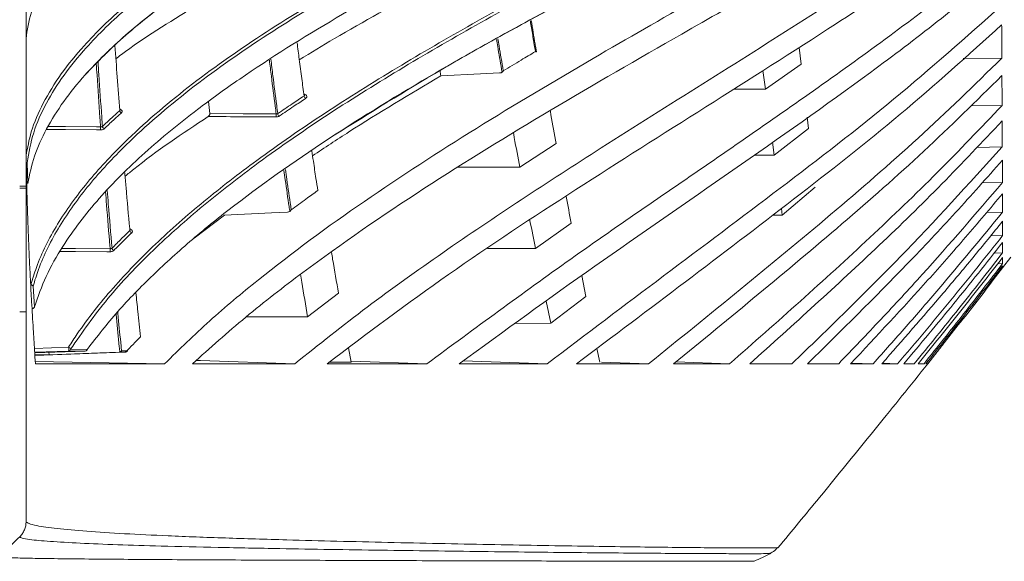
# Model space of a CAD drawing. Header units: millimetres. Extents: x 0 to 1118, y 0 to 864.
# Tile 132 of 256: x 298 to 320, y 383 to 396. Entities that reach past the tile are written whole.
import ezdxf

# ---------------------------------------------------------------- set-up
doc = ezdxf.new("R2010")
doc.units = ezdxf.units.MM
doc.styles.add('SLDTEXTSTYLE0', font='TXT', dxfattribs={"width": 0.605})
doc.dimstyles.new('SLDDIMSTYLE2', dxfattribs={"dimtxt": 3.175, "dimasz": 3.302, "dimexe": 0, "dimexo": 0.0625, "dimgap": 0.79375, "dimtad": 0, "dimtih": 1, "dimtoh": 1, "dimdec": 1, "dimlfac": 4, "dimrnd": 1e-09, "dimzin": 12, "dimdsep": 46, "dimtxsty": 'SLDTEXTSTYLE0', "dimsah": 1, "dimcen": 0.09, "dimadec": 0, "dimazin": 3, "dimtfac": 1, "dimtmove": 0, "dimatfit": 0, "dimfxl": 1, "dimfrac": 2, "dimtolj": 1, "dimtzin": 12, "dimarcsym": 0})
doc.dimstyles.new('SLDDIMSTYLE6', dxfattribs={"dimtxt": 3.175, "dimasz": 3.302, "dimexe": 0, "dimexo": 0.0625, "dimgap": 0.79375, "dimtad": 0, "dimtih": 1, "dimtoh": 1, "dimlfac": 4, "dimrnd": 1e-09, "dimzin": 12, "dimdsep": 46, "dimtxsty": 'SLDTEXTSTYLE0', "dimsah": 1, "dimcen": 0.09, "dimadec": 0, "dimazin": 3, "dimtfac": 1, "dimtmove": 0, "dimatfit": 0, "dimfxl": 1, "dimfrac": 2, "dimtolj": 1, "dimtzin": 12, "dimarcsym": 0})

# ---------------------------------------------------------------- blocks, each defined once
blk = doc.blocks.new('_D_15')
at = {"color": 7, "linetype": 'Continuous', "lineweight": 0}
for p, q in [((290.725, 392.433), (290.725, 468.271)), ((294.996, 403.258), (294.996, 468.271)), ((290.725, 466.671), (284.375, 466.671)), ((294.996, 466.671), (307.283, 466.671))]:
    blk.add_line(p, q, dxfattribs=at)
for points in [[(290.725, 466.671), (287.423, 467.179), (287.423, 466.163)], [(294.996, 466.671), (298.298, 466.163), (298.298, 467.179)]]:
    blk.add_solid(points, dxfattribs=at)
at = {"color": 7, "linetype": 'Continuous', "lineweight": 0, "insert": (307.283, 468.327), "char_height": 3.175, "attachment_point": 1, "style": 'SLDTEXTSTYLE0'}
blk.add_mtext('17.1', dxfattribs=at)
blk = doc.blocks.new('_D_16')
at = {"color": 7, "linetype": 'Continuous', "lineweight": 0}
for p, q in [((324.458, 382.658), (324.458, 389.008)), ((294.837, 382.658), (326.058, 382.658)), ((298.199, 366.52), (326.058, 366.52)), ((324.458, 366.52), (324.458, 360.17))]:
    blk.add_line(p, q, dxfattribs=at)
for points in [[(324.458, 382.658), (324.966, 385.96), (323.95, 385.96)], [(324.458, 366.52), (323.95, 363.218), (324.966, 363.218)]]:
    blk.add_solid(points, dxfattribs=at)
at = {"color": 7, "linetype": 'Continuous', "lineweight": 0, "char_height": 3.175, "attachment_point": 1, "style": 'SLDTEXTSTYLE0'}
for s, insert in [('146 MAX', (315.487, 378.682)), ('63 MIN', (317.429, 373.809))]:
    blk.add_mtext(s, dxfattribs=dict(at, insert=insert))

msp = doc.modelspace()

# ---------------------------------------------------------------- linework, layer by layer
at = {"color": 7, "linetype": 'Continuous', "lineweight": 15}
for p, q in [((298.0999, 448.7833), (298.0999, 392.0333)), ((309.7576, 395.1043), (309.7363, 395.2317)), ((315.7603, 395.2041), (315.8051, 394.8221)), ((315.8051, 394.8221), (314.9885, 394.2478)), ((319.5114, 394.9456), (320.3915, 394.9555)), ((314.9309, 394.6741), (314.9885, 394.2478)), ((314.2583, 394.2443), (314.9885, 394.2478)), ((302.3, 393.6904), (302.2641, 393.9632)), ((319.6792, 393.8668), (320.397, 393.8773)), ((315.9469, 393.6042), (315.9764, 393.3486)), ((315.9764, 393.3486), (315.1914, 392.7421)), ((310.2099, 393.0035), (309.3775, 392.4637)), ((315.1516, 393.0378), (315.1914, 392.7421)), ((319.8194, 392.9179), (320.4015, 392.9282)), ((298.137, 392.0879), (298.1215, 392.5662)), ((314.7311, 392.7384), (315.1914, 392.7421)), ((319.9386, 392.1034), (320.4049, 392.1131)), ((297.9534, 392.0333), (298.0999, 392.0333)), ((297.9534, 391.9833), (298.0999, 391.9833)), ((298.0999, 392.0333), (298.0999, 391.9833)), ((298.0999, 391.9833), (298.0999, 389.1588)), ((316.1292, 392.0071), (315.3744, 391.3713)), ((315.3546, 391.5203), (315.3744, 391.3713)), ((320.042, 391.4271), (320.4073, 391.4357)), ((302.6301, 391.3688), (301.9386, 390.844)), ((310.5548, 391.1837), (309.7358, 390.6089)), ((315.1549, 391.3688), (315.3744, 391.3713)), ((320.134, 390.8923), (320.409, 390.8996)), ((320.2179, 390.5016), (320.4096, 390.5072)), ((320.4086, 390.1608), (320.5999, 390.4082)), ((320.2963, 390.2569), (320.4094, 390.2605)), ((320.3716, 390.1594), (320.4086, 390.1606)), ((310.7933, 389.9862), (310.8911, 389.5062)), ((298.2891, 389.2703), (298.2581, 389.741)), ((305.2365, 389.5844), (304.5317, 389.0444)), ((309.9827, 389.4024), (310.0886, 388.8993)), ((310.8911, 389.5062), (310.0886, 388.8993)), ((309.2751, 388.8928), (310.0886, 388.8993)), ((298.2968, 388.2208), (299.4516, 388.2613)), ((299.4516, 388.2613), (299.07, 388.2605)), ((299.1149, 388.301), (299.4954, 388.3003)), ((305.4656, 388.3315), (305.5273, 388.0067)), ((311.1389, 388.3223), (311.2059, 388.0078)), ((298.6241, 388.1773), (298.6185, 388.232)), ((300.2279, 388.2328), (300.2412, 388.2349)), ((307.2582, 387.9708), (305.5227, 388.0306)), ((310.0048, 387.9708), (308.0867, 388.0369)), ((301.2634, 387.9708), (298.3097, 388.0222)), ((312.3218, 387.9708), (311.2472, 388.0078)), ((314.1723, 387.9708), (312.9424, 388.0132)), ((317.449, 387.9708), (316.9521, 387.988)), ((318.0104, 387.9708), (317.6608, 387.9829)), ((314.7326, 383.456), (314.728, 383.4561))]:
    msp.add_line(p, q, dxfattribs=at)
at = {"color": 9, "linetype": 'Continuous', "lineweight": 0}
for p, q in [((298.2903, 388.323), (299.07, 388.3494)), ((299.07, 388.2605), (298.296, 388.2342))]:
    msp.add_line(p, q, dxfattribs=at)
at = {"color": 7, "linetype": 'Continuous', "lineweight": 15, "flags": 128}
for points in [[(307.5753, 394.5526), (308.4826, 394.5968), (308.9121, 394.6178)], [(307.9398, 392.4617), (308.4114, 392.4624), (309.3775, 392.4637)], [(302.6301, 391.3688), (303.7046, 391.4213), (304.0751, 391.4394)], [(308.6393, 390.6038), (308.771, 390.6044), (309.7358, 390.6089)], [(303.1271, 389.0426), (303.3947, 389.0429), (304.5317, 389.0444)], [(298.3007, 388.1609), (299.1222, 388.1898), (300.3467, 388.2329)], [(298.6241, 388.1773), (299.7856, 388.2175), (300.2279, 388.2328)], [(304.2384, 387.9708), (302.0837, 388.0453), (301.9896, 388.0485)]]:
    msp.add_lwpolyline(points, dxfattribs=at)
at = {"color": 9, "linetype": 'Continuous', "lineweight": 0, "flags": 128}
for points in [[(302.3, 393.6904), (303.0566, 393.6863), (303.0739, 393.6862), (303.8131, 393.6822)], [(299.8018, 393.3174), (299.7071, 393.3183), (299.0019, 393.3247), (298.563, 393.3286)], [(298.6037, 393.3965), (298.9835, 393.3931), (299.0019, 393.3929), (299.7071, 393.3866), (299.8018, 393.3857)], [(300.0211, 390.5314), (299.9436, 390.5318), (299.2247, 390.5359), (298.8757, 390.5379)], [(298.9137, 390.6067), (299.2062, 390.605), (299.2247, 390.6049), (300.0211, 390.6004)]]:
    msp.add_lwpolyline(points, dxfattribs=at)
at = {"color": 9, "linetype": 'Continuous', "lineweight": 0}
for centre, radius, start, end in [((304.5289, 394.1011), 0.0785, 187.00931, 236.49322), ((300.3038, 393.769), 0.0653, 186.58496, 248.11294), ((304.6724, 393.6479), 0.8599, 177.71513, 182.28487), ((303.9259, 393.6981), 0.0772, 187.13007, 237.60937), ((300.6249, 393.3516), 0.8239, 177.62447, 182.37553), ((299.9071, 393.4036), 0.064, 186.68551, 249.68325), ((300.5389, 391.0235), 0.0679, 188.07162, 246.50065), ((300.867, 390.5659), 0.8466, 177.66464, 182.33536), ((300.1283, 390.6212), 0.0664, 188.21259, 248.07292), ((298.8218, 388.3049), 0.2522, 349.84504, 10.15496), ((299.0569, 388.2922), 0.0587, 8.58914, 77.03291), ((299.0672, 388.3087), 0.0483, 273.34804, 350.82064), ((299.4485, 388.3088), 0.0476, 273.71403, 349.68905), ((300.3429, 388.2781), 0.0454, 274.86637, 346.64137), ((300.3966, 388.2836), 0.0241, 318.92432, 7.79807)]:
    msp.add_arc(centre, radius, start, end, dxfattribs=at)
at = {"color": 7, "linetype": 'Continuous', "lineweight": 15}
for centre, radius, start, end in [((299.4498, 388.3112), 0.05, 272.00851, 323.75198), ((299.4669, 388.2982), 0.0286, 324.58754, 4.15264)]:
    msp.add_arc(centre, radius, start, end, dxfattribs=at)
for points, knots in [([(298.0999, 395.2458), (298.0999, 395.2458), (298.0999, 395.4544), (298.1526, 395.8583), (298.382, 396.4764), (298.7592, 397.0865), (299.3212, 397.7472), (300.0878, 398.439), (301.0753, 399.1584), (302.1932, 399.849), (303.7735, 400.7039), (305.8818, 401.6856), (308.5676, 402.77), (311.3807, 403.801), (313.3193, 404.4605), (314.2886, 404.7902)], [0, 0, 0, 0, 0.0000006, 0.0499309, 0.0998717, 0.1519586, 0.2040624, 0.2716787, 0.3393281, 0.4087404, 0.4781705, 0.607752, 0.7374086, 0.8686915, 1, 1, 1, 1]), ([(298.137, 392.0879), (298.1812, 392.2986), (298.2698, 392.7202), (298.5543, 393.3476), (298.9424, 393.9673), (299.5266, 394.6884), (300.351, 395.4902), (301.4494, 396.3536), (302.9058, 397.3285), (304.7637, 398.3905), (306.8591, 399.4286), (308.8542, 400.3323), (311.3276, 401.3865), (313.2401, 402.1427), (314.5162, 402.6472)], [0, 0, 0, 0, 0.04625658, 0.09252205, 0.14025422, 0.18799727, 0.26234629, 0.33689117, 0.41135999, 0.52808021, 0.64486161, 0.73353641, 0.82221908, 1, 1, 1, 1]), ([(314.487, 402.6203), (313.213, 402.1163), (311.3009, 401.36), (308.8262, 400.3054), (306.8565, 399.4135), (304.813, 398.4027), (302.9772, 397.364), (301.5014, 396.3864), (300.3467, 395.502), (299.7336, 394.8729), (299.4318, 394.5632)], [0, 0, 0, 0, 0.2189424, 0.3285955, 0.4382394, 0.5770919, 0.7158817, 0.8114807, 0.9071807, 1, 1, 1, 1]), ([(301.2634, 387.9708), (301.6015, 388.2999), (302.2777, 388.9581), (303.7759, 390.2123), (305.7914, 391.695), (308.3732, 393.3653), (311.6999, 395.3471), (314.9916, 397.1947), (318.1341, 398.9973), (319.6163, 399.9641), (320.3572, 400.4473)], [0, 0, 0, 0, 0.0668803, 0.1337728, 0.268809, 0.4023536, 0.5361681, 0.7680288, 0.8840441, 1, 1, 1, 1]), ([(320.3611, 399.89), (319.7843, 399.5044), (318.6303, 398.7331), (316.189, 397.2799), (313.3154, 395.6484), (310.0788, 393.7821), (307.1568, 391.9881), (304.8433, 390.397), (303.1009, 389.0464), (302.3008, 388.3293), (301.9007, 387.9708)], [0, 0, 0, 0, 0.0951506, 0.1903318, 0.3812266, 0.5350511, 0.6889888, 0.8439415, 0.9219786, 1, 1, 1, 1]), ([(304.2384, 387.9708), (304.7848, 388.4061), (305.8778, 389.2766), (308.1992, 390.9328), (311.5366, 393.1216), (315.122, 395.341), (318.1974, 397.321), (319.6439, 398.3804), (320.3678, 398.9105)], [0, 0, 0, 0, 0.1102468, 0.2205105, 0.4420213, 0.7208908, 0.8603339, 1, 1, 1, 1]), ([(299.4954, 388.3003), (299.7223, 388.5911), (300.1763, 389.1729), (300.9924, 390.0077), (301.887, 390.8171), (303.2353, 391.904), (305.1223, 393.2207), (307.9266, 394.9251), (311.2381, 396.7193), (313.7412, 397.9935), (314.9936, 398.631)], [0, 0, 0, 0, 0.0682198, 0.1364577, 0.2058505, 0.2752537, 0.4256459, 0.5768716, 0.7882914, 1, 1, 1, 1]), ([(314.9634, 398.6119), (313.713, 397.9739), (311.2113, 396.6974), (307.8935, 394.9164), (305.9459, 393.6996), (305.1393, 393.1956)], [0, 0, 0, 0, 0.3692781, 0.738779, 1, 1, 1, 1]), ([(298.2891, 389.2703), (298.3722, 389.5043), (298.5385, 389.9724), (299.0104, 390.8075), (299.7385, 391.7614), (300.7884, 392.8042), (301.8894, 393.7058), (303.3303, 394.7427), (305.1613, 395.8906), (307.5439, 397.197), (309.2185, 398.0157), (310.0557, 398.4251)], [0, 0, 0, 0, 0.0622346, 0.1244829, 0.2282574, 0.3324101, 0.4364201, 0.5130393, 0.675193, 0.837619, 1, 1, 1, 1]), ([(320.3711, 398.3895), (319.7619, 397.9335), (318.542, 397.0206), (316.2751, 395.5176), (313.6299, 393.8423), (310.6523, 391.9592), (307.7204, 390.0343), (305.8905, 388.6591), (304.9747, 387.9708)], [0, 0, 0, 0, 0.1246935, 0.2496684, 0.4371723, 0.6246807, 0.8121609, 1, 1, 1, 1]), ([(307.2582, 387.9708), (308.3462, 388.7746), (310.522, 390.3821), (313.9027, 392.6817), (316.6854, 394.6185), (318.8439, 396.2146), (319.8659, 397.0571), (320.3768, 397.4783)], [0, 0, 0, 0, 0.2509984, 0.5019366, 0.7507215, 0.875374, 1, 1, 1, 1]), ([(320.3798, 396.9962), (319.8965, 396.5919), (318.9291, 395.7826), (316.8867, 394.2445), (314.2635, 392.3939), (311.0806, 390.2158), (309.0235, 388.7192), (307.9949, 387.9708)], [0, 0, 0, 0, 0.1255314, 0.2512743, 0.5023052, 0.7511339, 1, 1, 1, 1]), ([(307.1949, 396.5492), (306.5024, 396.173), (305.529, 395.6441), (304.607, 395.0815), (304.3409, 394.9191)], [0, 0, 0, 0, 0.7112953, 1, 1, 1, 1]), ([(301.9485, 396.1312), (301.3674, 395.7773), (300.7387, 395.3943), (300.1927, 394.9746), (300.1513, 394.9428)], [0, 0, 0, 0, 0.9242491, 1, 1, 1, 1]), ([(310.0048, 387.9708), (310.8907, 388.6413), (312.6624, 389.9821), (315.3277, 391.9741), (317.9503, 393.9964), (319.5727, 395.4369), (320.3848, 396.1578)], [0, 0, 0, 0, 0.25092844, 0.50185068, 0.75068213, 1, 1, 1, 1]), ([(309.7363, 395.2317), (309.7335, 395.2482), (309.7013, 395.4399), (309.6692, 395.6379), (309.6399, 395.8189)], [0, 0, 0, 0, 0.08604, 1, 1, 1, 1]), ([(320.3873, 395.717), (319.6245, 395.0292), (318.0992, 393.654), (314.8297, 391.0936), (312.3346, 389.218), (310.6755, 387.9708)], [0, 0, 0, 0, 0.251054, 0.5020076, 1, 1, 1, 1]), ([(320.3915, 394.9555), (320.3912, 395.0174), (320.3905, 395.1412), (320.3891, 395.3929), (320.388, 395.5875), (320.3873, 395.717)], [0, 0, 0, 0, 0.2509364, 0.5018712, 1, 1, 1, 1]), ([(300.2389, 393.7615), (300.2194, 394.0161), (300.1819, 394.5051), (300.1467, 395.0043), (300.1298, 395.2437)], [0, 0, 0, 0, 0.5205043, 1, 1, 1, 1]), ([(304.4509, 394.0916), (304.433, 394.2238), (304.3954, 394.5022), (304.342, 394.908), (304.3069, 395.1832), (304.2909, 395.309)], [0, 0, 0, 0, 0.3294116, 0.693558, 1, 1, 1, 1]), ([(309.0004, 394.6692), (309.137, 394.7511), (309.3815, 394.8977), (309.6274, 395.0432), (309.7359, 395.1074)], [0, 0, 0, 0, 0.5588454, 1, 1, 1, 1]), ([(309.7454, 395.1144), (309.7481, 395.1126), (309.7535, 395.109), (309.7578, 395.105), (309.7583, 395.1022), (309.7518, 395.1024), (309.7424, 395.1051), (309.736, 395.1073), (309.7359, 395.1074)], [0, 0, 0, 0, 0.12642, 0.2523038, 0.4279582, 0.6808987, 0.9928705, 1, 1, 1, 1]), ([(312.3218, 387.9708), (313.02, 388.5347), (314.4165, 389.6625), (316.4824, 391.3714), (318.5019, 393.1157), (319.7613, 394.3419), (320.3915, 394.9555)], [0, 0, 0, 0, 0.250726, 0.5014605, 0.7505274, 1, 1, 1, 1]), ([(307.5753, 394.5526), (306.8676, 394.1315), (305.8695, 393.5376), (304.9205, 392.9089), (304.6445, 392.726)], [0, 0, 0, 0, 0.7091377, 1, 1, 1, 1]), ([(307.5753, 394.5526), (307.569, 394.5899), (307.5623, 394.6301), (307.5556, 394.6709), (307.5551, 394.6737)], [0, 0, 0, 0, 0.9297647, 1, 1, 1, 1]), ([(308.9121, 394.6178), (308.9253, 394.6191), (308.9475, 394.6214), (308.9654, 394.6315), (308.9726, 394.6355)], [0, 0, 0, 0, 0.5993146, 1, 1, 1, 1]), ([(308.9726, 394.6355), (308.9786, 394.6407), (308.9892, 394.65), (308.9972, 394.663), (309.0003, 394.669), (309.0004, 394.6692)], [0, 0, 0, 0, 0.554721, 0.9844503, 1, 1, 1, 1]), ([(320.3936, 394.5581), (319.8047, 393.9773), (318.6269, 392.8157), (316.1271, 390.6154), (314.1841, 389.0274), (312.8914, 387.9708)], [0, 0, 0, 0, 0.2507642, 0.5014841, 1, 1, 1, 1]), ([(320.397, 393.8773), (320.3967, 393.9323), (320.3962, 394.0424), (320.395, 394.2671), (320.3942, 394.4419), (320.3936, 394.5581)], [0, 0, 0, 0, 0.2509347, 0.5018705, 1, 1, 1, 1]), ([(304.4509, 394.0916), (304.4536, 394.0934), (304.4597, 394.0977), (304.4646, 394.1062), (304.4639, 394.1128), (304.4636, 394.1157)], [0, 0, 0, 0, 0.3011843, 0.701461, 1, 1, 1, 1]), ([(304.4643, 394.1149), (304.4642, 394.1149), (304.4641, 394.1148), (304.4642, 394.1156), (304.4642, 394.1157)], [0, 0, 0, 0, 0.8814432, 1, 1, 1, 1]), ([(314.1723, 387.9708), (314.7129, 388.4466), (315.7942, 389.3982), (317.3813, 390.8516), (318.9308, 392.3338), (319.9081, 393.3626), (320.397, 393.8773)], [0, 0, 0, 0, 0.2504991, 0.5010058, 0.7503619, 1, 1, 1, 1]), ([(300.2389, 393.7615), (300.2395, 393.762), (300.2429, 393.7651), (300.2467, 393.7706), (300.246, 393.7761), (300.2458, 393.7782)], [0, 0, 0, 0, 0.10754722, 0.66014491, 1, 1, 1, 1]), ([(300.2475, 393.7735), (300.2475, 393.7734), (300.2475, 393.7732), (300.247, 393.7764), (300.2468, 393.7783)], [0, 0, 0, 0, 0.3881108, 1, 1, 1, 1]), ([(302.2595, 393.6221), (302.2652, 393.6265), (302.2757, 393.6344), (302.2883, 393.6503), (302.2962, 393.6651), (302.3004, 393.6789), (302.3001, 393.6865), (302.3, 393.6904)], [0, 0, 0, 0, 0.28337995, 0.5209371, 0.69946247, 0.84437433, 1, 1, 1, 1]), ([(310.0732, 393.7599), (310.079, 393.7274), (310.1245, 393.4711), (310.1701, 393.2215), (310.2099, 393.0035)], [0, 0, 0, 0, 0.1267464, 1, 1, 1, 1]), ([(302.2595, 393.6221), (301.6707, 393.2311), (301.0078, 392.7909), (300.4268, 392.3099), (300.3619, 392.2563)], [0, 0, 0, 0, 0.8883671, 1, 1, 1, 1]), ([(320.3987, 393.5251), (319.9433, 393.0408), (319.0326, 392.0722), (317.1216, 390.2094), (315.6271, 388.8655), (314.632, 387.9708)], [0, 0, 0, 0, 0.2504954, 0.500972, 1, 1, 1, 1]), ([(320.4015, 392.9282), (320.4013, 392.9762), (320.4008, 393.0721), (320.3999, 393.2688), (320.3992, 393.4227), (320.3987, 393.5251)], [0, 0, 0, 0, 0.2509352, 0.5018706, 1, 1, 1, 1]), ([(298.0999, 393.3018), (298.1, 393.2064), (298.1004, 392.9716), (298.1048, 392.5532), (298.1139, 392.0638), (298.1275, 391.5688), (298.1427, 391.1282), (298.1586, 390.7302), (298.1768, 390.3252), (298.1988, 389.8798), (298.2275, 389.3503), (298.2594, 388.8122), (298.289, 388.3396), (298.3063, 388.0748), (298.3131, 387.9708)], [0, 0, 0, 0, 0.053622, 0.1320807, 0.2353716, 0.3288818, 0.410565, 0.483253, 0.5528407, 0.6385083, 0.7339244, 0.8508873, 0.9414294, 1, 1, 1, 1]), ([(309.2352, 393.241), (309.2412, 393.2075), (309.2884, 392.944), (309.336, 392.6876), (309.3775, 392.4637)], [0, 0, 0, 0, 0.1272902, 1, 1, 1, 1]), ([(304.764, 391.9304), (304.7499, 392.0226), (304.7159, 392.2448), (304.6706, 392.5469), (304.6397, 392.7585), (304.6282, 392.8373)], [0, 0, 0, 0, 0.3080462, 0.7425056, 1, 1, 1, 1]), ([(315.5953, 387.9708), (316.0115, 388.372), (316.8437, 389.1745), (318.4755, 390.8039), (319.6315, 392.0789), (320.4015, 392.9282)], [0, 0, 0, 0, 0.2503289, 0.5006628, 1, 1, 1, 1]), ([(320.4028, 392.6232), (320.0484, 392.222), (319.3395, 391.4196), (317.8681, 389.8585), (316.7193, 388.7255), (315.9541, 387.9708)], [0, 0, 0, 0, 0.2502964, 0.5005864, 1, 1, 1, 1]), ([(320.4049, 392.1131), (320.4048, 392.1537), (320.4045, 392.235), (320.4038, 392.4026), (320.4032, 392.5351), (320.4028, 392.6232)], [0, 0, 0, 0, 0.2509353, 0.5018697, 1, 1, 1, 1]), ([(300.4717, 391.014), (300.4703, 391.0288), (300.4402, 391.3551), (300.4006, 391.7914), (300.3646, 392.2236), (300.3553, 392.3348)], [0, 0, 0, 0, 0.034165, 0.751537, 1, 1, 1, 1]), ([(316.6636, 387.9708), (316.9857, 388.3081), (317.6301, 388.9825), (318.8946, 390.3499), (319.801, 391.408), (320.4049, 392.1131)], [0, 0, 0, 0, 0.25019646, 0.50039594, 1, 1, 1, 1]), ([(304.1565, 391.4927), (304.268, 391.5741), (304.4691, 391.7208), (304.6731, 391.8658), (304.764, 391.9304)], [0, 0, 0, 0, 0.5541893, 1, 1, 1, 1]), ([(320.4059, 391.8565), (320.1268, 391.5245), (319.5687, 390.8605), (318.4209, 389.5579), (317.5299, 388.6055), (316.9362, 387.9708)], [0, 0, 0, 0, 0.2501727, 0.5003422, 1, 1, 1, 1]), ([(320.4073, 391.4357), (320.4072, 391.4689), (320.407, 391.5351), (320.4065, 391.6729), (320.4061, 391.7832), (320.4059, 391.8565)], [0, 0, 0, 0, 0.2509347, 0.5018691, 1, 1, 1, 1]), ([(310.4351, 391.8022), (310.4355, 391.8005), (310.4755, 391.5901), (310.5153, 391.386), (310.5548, 391.1837)], [0, 0, 0, 0, 0.008305, 1, 1, 1, 1]), ([(304.0751, 391.4394), (304.0858, 391.4406), (304.1039, 391.4425), (304.119, 391.4505), (304.1253, 391.4538)], [0, 0, 0, 0, 0.5859156, 1, 1, 1, 1]), ([(304.1253, 391.4538), (304.1303, 391.4578), (304.1429, 391.4678), (304.1521, 391.4829), (304.1564, 391.4925), (304.1565, 391.4927)], [0, 0, 0, 0, 0.3933397, 0.98640109, 1, 1, 1, 1]), ([(317.449, 387.9708), (317.7021, 388.2545), (318.2083, 388.8219), (319.2046, 389.9691), (319.9263, 390.8492), (320.4073, 391.4357)], [0, 0, 0, 0, 0.2501176, 0.5002367, 1, 1, 1, 1]), ([(309.6089, 391.2508), (309.6097, 391.2468), (309.652, 391.0285), (309.6943, 390.8167), (309.7358, 390.6089)], [0, 0, 0, 0, 0.0185361, 1, 1, 1, 1]), ([(320.408, 391.229), (320.1843, 390.9526), (319.737, 390.3997), (318.8236, 389.3088), (318.1195, 388.5059), (317.6503, 387.9708)], [0, 0, 0, 0, 0.2501034, 0.5002077, 1, 1, 1, 1]), ([(320.409, 390.8996), (320.4089, 390.925), (320.4088, 390.9759), (320.4084, 391.0832), (320.4082, 391.1708), (320.408, 391.229)], [0, 0, 0, 0, 0.2509344, 0.5018688, 1, 1, 1, 1]), ([(300.4717, 391.014), (300.4724, 391.0147), (300.476, 391.0181), (300.4799, 391.0244), (300.4792, 391.0306), (300.4789, 391.033)], [0, 0, 0, 0, 0.1250424, 0.656664, 1, 1, 1, 1]), ([(300.4798, 391.0315), (300.4797, 391.0315), (300.4796, 391.0315), (300.4798, 391.0327), (300.4798, 391.033)], [0, 0, 0, 0, 0.724533, 1, 1, 1, 1]), ([(318.0104, 387.9708), (318.2144, 388.2117), (318.6224, 388.6936), (319.428, 389.6652), (320.0166, 390.4059), (320.409, 390.8996)], [0, 0, 0, 0, 0.2500718, 0.5001449, 1, 1, 1, 1]), ([(320.4093, 390.7437), (320.225, 390.5096), (319.8563, 390.0414), (319.1077, 389.114), (318.5342, 388.428), (318.1519, 387.9708)], [0, 0, 0, 0, 0.2500634, 0.5001261, 1, 1, 1, 1]), ([(320.4096, 390.5072), (320.4096, 390.5248), (320.4096, 390.5601), (320.4095, 390.6363), (320.4094, 390.7008), (320.4093, 390.7437)], [0, 0, 0, 0, 0.2509345, 0.5018687, 1, 1, 1, 1]), ([(305.0773, 390.5109), (305.0856, 390.461), (305.138, 390.1468), (305.1915, 389.8413), (305.2365, 389.5844)], [0, 0, 0, 0, 0.1587364, 1, 1, 1, 1]), ([(318.3895, 387.9708), (318.5605, 388.1802), (318.9025, 388.5989), (319.5797, 389.4414), (320.0777, 390.0809), (320.4096, 390.5072)], [0, 0, 0, 0, 0.2500464, 0.5000925, 1, 1, 1, 1]), ([(320.4096, 390.4028), (320.2512, 390.1982), (319.9343, 389.789), (319.2933, 388.9763), (318.8048, 388.373), (318.4791, 387.9708)], [0, 0, 0, 0, 0.2500413, 0.5000824, 1, 1, 1, 1]), ([(320.4094, 390.2605), (320.4095, 390.2702), (320.4095, 390.2897), (320.4096, 390.3345), (320.4096, 390.3755), (320.4096, 390.4028)], [0, 0, 0, 0, 0.2509341, 0.5018686, 1, 1, 1, 1]), ([(318.6131, 387.9708), (318.7646, 388.1602), (319.0676, 388.5391), (319.6689, 389.3004), (320.1132, 389.8765), (320.4094, 390.2605)], [0, 0, 0, 0, 0.2500302, 0.5000627, 1, 1, 1, 1]), ([(320.4092, 390.2082), (320.2648, 390.0204), (319.9759, 389.6448), (319.3932, 388.8976), (318.9507, 388.3415), (318.6557, 387.9708)], [0, 0, 0, 0, 0.2500283, 0.5000556, 1, 1, 1, 1]), ([(318.6965, 387.9708), (318.8405, 388.1523), (319.1285, 388.5153), (319.7011, 389.2437), (320.1256, 389.7939), (320.4086, 390.1606)], [0, 0, 0, 0, 0.2500214, 0.5000439, 1, 1, 1, 1]), ([(320.4086, 390.1606), (320.4086, 390.1624), (320.4088, 390.166), (320.409, 390.1793), (320.4091, 390.1966), (320.4092, 390.2082)], [0, 0, 0, 0, 0.2509345, 0.501869, 1, 1, 1, 1]), ([(304.3701, 390.0161), (304.3796, 389.9571), (304.4327, 389.6276), (304.487, 389.3073), (304.5317, 389.0444)], [0, 0, 0, 0, 0.1792008, 1, 1, 1, 1]), ([(298.2581, 389.741), (298.2572, 389.7451), (298.2555, 389.7533), (298.2457, 389.764), (298.2318, 389.7717), (298.2181, 389.7751), (298.2098, 389.7753), (298.2075, 389.7754)], [0, 0, 0, 0, 0.2255572, 0.4509466, 0.6808257, 0.9120017, 1, 1, 1, 1]), ([(300.7141, 388.5879), (300.6935, 388.78), (300.658, 389.111), (300.624, 389.4506), (300.6098, 389.5931)], [0, 0, 0, 0, 0.5804162, 1, 1, 1, 1]), ([(298.0999, 389.1588), (298.0999, 388.926), (298.0999, 388.4604), (298.0999, 387.7384), (298.0999, 387.015), (298.0999, 386.3413), (298.0999, 385.7424), (298.0999, 385.2334), (298.0999, 384.815), (298.0999, 384.526), (298.0999, 384.3843), (298.0999, 384.3707), (298.0999, 384.3655)], [0, 0, 0, 0, 0.0929148, 0.1858151, 0.2944779, 0.403162, 0.5002012, 0.6086252, 0.7170441, 0.8255689, 0.9340812, 1, 1, 1, 1]), ([(298.2416, 389.2327), (298.2471, 389.2334), (298.2583, 389.2346), (298.2728, 389.2413), (298.2834, 389.2506), (298.2888, 389.2608), (298.289, 389.2674), (298.2891, 389.2703)], [0, 0, 0, 0, 0.2141163, 0.4285185, 0.6382972, 0.8461281, 1, 1, 1, 1]), ([(300.4205, 388.2869), (300.4751, 388.3437), (300.5719, 388.4445), (300.6709, 388.5444), (300.7141, 388.5879)], [0, 0, 0, 0, 0.5638687, 1, 1, 1, 1]), ([(300.2412, 388.2349), (300.2468, 388.2371), (300.2579, 388.2415), (300.271, 388.2534), (300.2776, 388.2628), (300.2801, 388.2676), (300.2802, 388.2678)], [0, 0, 0, 0, 0.3420966, 0.6831533, 0.9848886, 1, 1, 1, 1]), ([(300.3477, 388.2335), (300.3491, 388.2334), (300.3588, 388.2323), (300.3774, 388.2395), (300.398, 388.251), (300.4097, 388.2632), (300.4144, 388.2681)], [0, 0, 0, 0, 0.0523249, 0.362633, 0.7464141, 1, 1, 1, 1]), ([(315.2755, 383.7616), (315.591, 384.1439), (316.3925, 385.115), (317.387, 386.3359), (318.261, 387.4231), (318.7217, 387.9993), (318.9893, 388.3397), (319.06, 388.4297)], [0, 0, 0, 0, 0.2494251, 0.6335485, 0.7849445, 0.9431395, 1, 1, 1, 1]), ([(298.6241, 388.1773), (298.5234, 388.1771), (298.4114, 388.177), (298.3099, 388.1768), (298.2997, 388.1768)], [0, 0, 0, 0, 0.8991688, 1, 1, 1, 1]), ([(300.3467, 388.2329), (300.3339, 388.2329), (300.2941, 388.2328), (300.2546, 388.2328), (300.2279, 388.2328)], [0, 0, 0, 0, 0.3222818, 1, 1, 1, 1]), ([(298.3131, 387.9708), (298.4501, 387.9708), (298.724, 387.9708), (299.4176, 387.9708), (300.2567, 387.9708), (300.9273, 387.9708), (301.2634, 387.9708)], [0, 0, 0, 0, 0.2512035, 0.5023002, 0.7504939, 1, 1, 1, 1]), ([(301.9007, 387.9708), (302.0854, 387.9708), (302.4547, 387.9708), (303.2254, 387.9708), (303.8333, 387.9708), (304.2384, 387.9708)], [0, 0, 0, 0, 0.250195, 0.5003861, 1, 1, 1, 1]), ([(304.9747, 387.9708), (305.1621, 387.9708), (305.537, 387.9708), (306.297, 387.9708), (306.8737, 387.9708), (307.2582, 387.9708)], [0, 0, 0, 0, 0.2500311, 0.5000622, 1, 1, 1, 1]), ([(305.5273, 388.0067), (305.4443, 388.0066), (305.2754, 388.0065), (305.1081, 388.0064), (305.023, 388.0063)], [0, 0, 0, 0, 0.4916996, 1, 1, 1, 1]), ([(307.9949, 387.9708), (308.1635, 387.9708), (308.5006, 387.9708), (309.1735, 387.9708), (309.6723, 387.9708), (310.0048, 387.9708)], [0, 0, 0, 0, 0.2500248, 0.5000494, 1, 1, 1, 1]), ([(310.6755, 387.9708), (310.8159, 387.9708), (311.0966, 387.9708), (311.6504, 387.9708), (312.0533, 387.9708), (312.3218, 387.9708)], [0, 0, 0, 0, 0.2500756, 0.5001511, 1, 1, 1, 1]), ([(312.8914, 387.9708), (313.0022, 387.9708), (313.2238, 387.9708), (313.6565, 387.9708), (313.966, 387.9708), (314.1723, 387.9708)], [0, 0, 0, 0, 0.2501175, 0.5002361, 1, 1, 1, 1]), ([(314.632, 387.9708), (314.7164, 387.9708), (314.8852, 387.9708), (315.2116, 387.9708), (315.4419, 387.9708), (315.5953, 387.9708)], [0, 0, 0, 0, 0.2501296, 0.5002581, 1, 1, 1, 1]), ([(315.9541, 387.9708), (316.0169, 387.9708), (316.1426, 387.9708), (316.3837, 387.9708), (316.5516, 387.9708), (316.6636, 387.9708)], [0, 0, 0, 0, 0.2501173, 0.5002366, 1, 1, 1, 1]), ([(316.9362, 387.9708), (316.9822, 387.9708), (317.074, 387.9708), (317.2489, 387.9708), (317.3689, 387.9708), (317.449, 387.9708)], [0, 0, 0, 0, 0.2500857, 0.5001714, 1, 1, 1, 1]), ([(317.6503, 387.9708), (317.683, 387.9708), (317.7486, 387.9708), (317.872, 387.9708), (317.955, 387.9708), (318.0104, 387.9708)], [0, 0, 0, 0, 0.2500858, 0.5001726, 1, 1, 1, 1]), ([(318.1519, 387.9708), (318.1742, 387.9708), (318.2186, 387.9708), (318.3008, 387.9708), (318.354, 387.9708), (318.3895, 387.9708)], [0, 0, 0, 0, 0.2500747, 0.5001502, 1, 1, 1, 1]), ([(318.4791, 387.9708), (318.4925, 387.9708), (318.5193, 387.9708), (318.5667, 387.9708), (318.5945, 387.9708), (318.6131, 387.9708)], [0, 0, 0, 0, 0.2500671, 0.5001341, 1, 1, 1, 1]), ([(318.6557, 387.9708), (318.6613, 387.9708), (318.6723, 387.9708), (318.6885, 387.9708), (318.6933, 387.9708), (318.6965, 387.9708)], [0, 0, 0, 0, 0.2500633, 0.5001267, 1, 1, 1, 1]), ([(297.9533, 384.0118), (297.9752, 384.0362), (298.0189, 384.0852), (298.0644, 384.173), (298.0943, 384.2673), (298.098, 384.3328), (298.0999, 384.3655)], [0, 0, 0, 0, 0.2500067, 0.5000063, 0.7500013, 1, 1, 1, 1]), ([(297.4482, 383.541), (297.5066, 383.593), (297.6813, 383.7484), (297.8453, 383.9098), (297.9545, 384.0172)], [0, 0, 0, 0, 0.3344697, 1, 1, 1, 1]), ([(315.094, 383.6381), (315.1104, 383.6459), (315.1662, 383.6725), (315.2307, 383.7197), (315.2585, 383.7666), (315.2616, 383.7718)], [0, 0, 0, 0, 0.2710171, 0.9193814, 1, 1, 1, 1]), ([(314.7308, 383.4549), (314.7943, 383.4848), (314.9212, 383.5446), (315.048, 383.6044), (315.1115, 383.6343)], [0, 0, 0, 0, 0.5000244, 1, 1, 1, 1])]:
    msp.add_open_spline(points, degree=3, knots=knots, dxfattribs=at)
at = {"color": 9, "linetype": 'Continuous', "lineweight": 0}
for points, knots in [([(298.0999, 392.7287), (298.1323, 392.9097), (298.2047, 393.3142), (298.479, 393.9392), (298.8843, 394.5984), (299.4881, 395.3424), (300.3221, 396.1504), (301.4113, 397.006), (302.8532, 397.9724), (304.6913, 399.0254), (306.7696, 400.0579), (308.7562, 400.9593), (311.2304, 402.0147), (313.1464, 402.7702), (314.4247, 403.2742)], [0, 0, 0, 0, 0.03976388, 0.08886, 0.13972417, 0.19060232, 0.26443335, 0.33845293, 0.41239821, 0.52819912, 0.64405901, 0.73292732, 0.82180345, 1, 1, 1, 1]), ([(314.4537, 403.2153), (313.1787, 402.7127), (311.265, 401.9584), (308.7917, 400.9036), (306.8331, 400.0148), (304.8096, 399.0111), (302.9999, 397.983), (301.5396, 397.0172), (300.4015, 396.1324), (299.5496, 395.3107), (298.9486, 394.5722), (298.5432, 393.9254), (298.2452, 393.2557), (298.1627, 392.796), (298.1215, 392.5662)], [0, 0, 0, 0, 0.17646509, 0.26485775, 0.35324274, 0.46386996, 0.574448, 0.65057789, 0.72678676, 0.80278725, 0.85131154, 0.89982393, 0.94991812, 1, 1, 1, 1]), ([(298.2075, 389.7754), (298.2483, 389.9085), (298.3919, 390.3777), (298.7909, 391.1677), (299.4746, 392.1202), (300.4547, 393.1742), (301.7728, 394.3063), (303.452, 395.4939), (305.2833, 396.6105), (307.3482, 397.7412), (309.6324, 398.8879), (312.1253, 400.0548), (313.8148, 400.814), (314.6596, 401.1936)], [0, 0, 0, 0, 0.0270343, 0.0953028, 0.1638321, 0.2322355, 0.3328561, 0.4338237, 0.53505, 0.6360244, 0.7573115, 0.8786554, 1, 1, 1, 1]), ([(314.689, 401.1345), (313.8446, 400.7552), (312.1557, 399.9966), (309.6639, 398.8302), (307.3812, 397.6843), (305.3183, 396.5545), (303.4894, 395.4391), (301.8124, 394.2527), (300.4965, 393.122), (299.5186, 392.0698), (298.8368, 391.1195), (298.4408, 390.3347), (298.2978, 389.8702), (298.2581, 389.741)], [0, 0, 0, 0, 0.1215438, 0.2430872, 0.3645737, 0.4656219, 0.5669224, 0.6679637, 0.7686575, 0.8370116, 0.9054913, 0.9737104, 1, 1, 1, 1]), ([(299.07, 388.3494), (299.1357, 388.451), (299.4346, 388.9132), (300.0667, 389.7106), (301.0438, 390.7197), (302.1482, 391.6897), (303.442, 392.69), (304.9156, 393.7085), (306.5689, 394.7441), (308.2859, 395.7445), (309.4704, 396.3876), (310.0627, 396.7092)], [0, 0, 0, 0, 0.03023379, 0.13745137, 0.24471857, 0.35460034, 0.46450887, 0.59790742, 0.73133089, 0.86565977, 1, 1, 1, 1]), ([(310.3012, 396.7624), (309.6946, 396.4347), (308.4813, 395.7794), (306.7146, 394.7557), (305.0069, 393.6909), (303.4776, 392.6355), (302.1337, 391.5949), (300.9752, 390.5633), (299.9279, 389.4733), (299.3858, 388.6917), (299.1149, 388.301)], [0, 0, 0, 0, 0.1353739, 0.2707365, 0.4068464, 0.5429286, 0.6558517, 0.7687427, 0.8844087, 1, 1, 1, 1]), ([(309.7359, 395.1074), (309.7241, 395.1773), (309.694, 395.3565), (309.6551, 395.5898), (309.6282, 395.7544), (309.6195, 395.8077)], [0, 0, 0, 0, 0.3022738, 0.7742628, 1, 1, 1, 1]), ([(308.9726, 394.6355), (308.9685, 394.66), (308.9355, 394.855), (308.8938, 395.1037), (308.8565, 395.3313), (308.8478, 395.3845)], [0, 0, 0, 0, 0.0988336, 0.7894762, 1, 1, 1, 1]), ([(308.8784, 395.4013), (308.8874, 395.3462), (308.9278, 395.0994), (308.9686, 394.8573), (309.0004, 394.6692)], [0, 0, 0, 0, 0.2228651, 1, 1, 1, 1]), ([(299.8018, 393.3857), (299.7968, 393.4551), (299.7688, 393.8462), (299.7355, 394.3247), (299.7087, 394.7413), (299.7032, 394.8278)], [0, 0, 0, 0, 0.14579711, 0.82277465, 1, 1, 1, 1]), ([(299.7432, 394.8668), (299.7492, 394.7724), (299.7764, 394.3479), (299.8104, 393.8599), (299.8384, 393.4672), (299.8435, 393.3962)], [0, 0, 0, 0, 0.1897949, 0.8534273, 1, 1, 1, 1]), ([(303.8131, 393.6822), (303.8054, 393.7415), (303.7682, 394.0257), (303.7159, 394.4353), (303.6724, 394.7901), (303.6571, 394.9147)], [0, 0, 0, 0, 0.146118, 0.7001336, 1, 1, 1, 1]), ([(303.6913, 394.9368), (303.707, 394.809), (303.7508, 394.4512), (303.8038, 394.0363), (303.8412, 393.75), (303.8493, 393.6885)], [0, 0, 0, 0, 0.30355301, 0.85034874, 1, 1, 1, 1]), ([(304.4443, 394.1409), (304.4455, 394.1407), (304.458, 394.1388), (304.4785, 394.1286), (304.5009, 394.1113), (304.5127, 394.09), (304.5129, 394.068), (304.5031, 394.0491), (304.4908, 394.0397), (304.4855, 394.0356)], [0, 0, 0, 0, 0.0192362, 0.1922578, 0.3650905, 0.5365348, 0.7060684, 0.8740686, 1, 1, 1, 1]), ([(303.8493, 393.6885), (303.9594, 393.7633), (304.1585, 393.8985), (304.3606, 394.0319), (304.4509, 394.0916)], [0, 0, 0, 0, 0.5532441, 1, 1, 1, 1]), ([(304.4855, 394.0356), (304.3953, 393.9761), (304.1934, 393.8427), (303.9945, 393.7076), (303.8845, 393.6329)], [0, 0, 0, 0, 0.4467657, 1, 1, 1, 1]), ([(299.8435, 393.3962), (299.9134, 393.4624), (300.0428, 393.5851), (300.1772, 393.706), (300.2389, 393.7615)], [0, 0, 0, 0, 0.5406562, 1, 1, 1, 1]), ([(300.2795, 393.7084), (300.2179, 393.6529), (300.0837, 393.5322), (299.9546, 393.4098), (299.8848, 393.3436)], [0, 0, 0, 0, 0.459362, 1, 1, 1, 1]), ([(300.2366, 393.7921), (300.2447, 393.7895), (300.2629, 393.7835), (300.283, 393.7681), (300.295, 393.7492), (300.2953, 393.7294), (300.2874, 393.7158), (300.2806, 393.7094), (300.2795, 393.7084)], [0, 0, 0, 0, 0.16089122, 0.36233258, 0.56304617, 0.76266928, 0.96137209, 1, 1, 1, 1]), ([(303.8131, 393.6822), (303.8154, 393.682), (303.8232, 393.6814), (303.8365, 393.6825), (303.845, 393.6865), (303.8493, 393.6885)], [0, 0, 0, 0, 0.16672756, 0.58540058, 1, 1, 1, 1]), ([(303.8131, 393.6137), (303.8089, 393.6137), (303.5625, 393.615), (303.0446, 393.6178), (302.531, 393.6207), (302.2595, 393.6221)], [0, 0, 0, 0, 0.0081672, 0.475825, 1, 1, 1, 1]), ([(303.8131, 393.6137), (303.8176, 393.6138), (303.8331, 393.6141), (303.8594, 393.619), (303.8761, 393.6283), (303.8845, 393.6329)], [0, 0, 0, 0, 0.1651965, 0.5824969, 1, 1, 1, 1]), ([(299.8018, 393.3857), (299.8073, 393.3856), (299.8185, 393.3853), (299.8335, 393.389), (299.8402, 393.3938), (299.8435, 393.3962)], [0, 0, 0, 0, 0.3341681, 0.6677389, 1, 1, 1, 1]), ([(299.8018, 393.3174), (299.8129, 393.318), (299.8351, 393.3191), (299.865, 393.3284), (299.8782, 393.3385), (299.8848, 393.3436)], [0, 0, 0, 0, 0.3327404, 0.6663281, 1, 1, 1, 1]), ([(304.1253, 391.4538), (304.1199, 391.4899), (304.0845, 391.7281), (304.0391, 392.0383), (303.9998, 392.3166), (303.9898, 392.3879)], [0, 0, 0, 0, 0.1173162, 0.7738237, 1, 1, 1, 1]), ([(304.0234, 392.4116), (304.034, 392.3368), (304.0737, 392.0552), (304.1183, 391.7502), (304.1524, 391.5204), (304.1565, 391.4927)], [0, 0, 0, 0, 0.24101334, 0.90845692, 1, 1, 1, 1]), ([(300.0211, 390.6004), (300.0194, 390.6209), (299.9909, 390.9528), (299.9544, 391.3835), (299.9218, 391.8041), (299.9141, 391.9038)], [0, 0, 0, 0, 0.0479067, 0.7742738, 1, 1, 1, 1]), ([(299.9542, 391.9327), (299.9622, 391.8289), (299.9969, 391.3814), (300.034, 390.946), (300.0625, 390.6117)], [0, 0, 0, 0, 0.2321583, 1, 1, 1, 1]), ([(300.0625, 390.6117), (300.1352, 390.6849), (300.2692, 390.8199), (300.4081, 390.953), (300.4717, 391.014)], [0, 0, 0, 0, 0.5418257, 1, 1, 1, 1]), ([(300.5119, 390.9613), (300.4483, 390.9004), (300.3097, 390.7674), (300.1759, 390.6326), (300.1035, 390.5596)], [0, 0, 0, 0, 0.4581932, 1, 1, 1, 1]), ([(300.468, 391.0544), (300.4767, 391.0513), (300.4955, 391.0447), (300.5161, 391.0275), (300.5281, 391.0068), (300.5284, 390.9851), (300.5204, 390.9699), (300.5132, 390.9627), (300.5119, 390.9613)], [0, 0, 0, 0, 0.1696279, 0.3673424, 0.5641542, 0.7597224, 0.9542843, 1, 1, 1, 1]), ([(300.0211, 390.6004), (300.0265, 390.6003), (300.0374, 390.6), (300.0523, 390.604), (300.0591, 390.6091), (300.0625, 390.6117)], [0, 0, 0, 0, 0.3243864, 0.6630274, 1, 1, 1, 1]), ([(300.0211, 390.5314), (300.0317, 390.532), (300.0535, 390.5332), (300.0832, 390.5431), (300.0967, 390.5541), (300.1035, 390.5596)], [0, 0, 0, 0, 0.3226337, 0.6612792, 1, 1, 1, 1]), ([(297.9534, 389.1584), (297.9752, 389.1584), (298.0189, 389.1585), (298.0644, 389.1586), (298.0943, 389.1587), (298.098, 389.1588), (298.0999, 389.1588)], [0, 0, 0, 0, 0.2499996, 0.5000052, 0.75, 1, 1, 1, 1]), ([(300.1935, 389.1602), (300.1973, 389.1196), (300.2221, 388.8547), (300.2512, 388.5582), (300.2766, 388.3034), (300.2802, 388.2678)], [0, 0, 0, 0, 0.134789, 0.8791888, 1, 1, 1, 1]), ([(300.2412, 388.2349), (300.2371, 388.2755), (300.2111, 388.5355), (300.1824, 388.8275), (300.1585, 389.0826), (300.1556, 389.1135)], [0, 0, 0, 0, 0.1401934, 0.8960806, 1, 1, 1, 1]), ([(300.2802, 388.2678), (300.303, 388.2678), (300.3385, 388.2677), (300.3743, 388.2676), (300.3871, 388.2676)], [0, 0, 0, 0, 0.64216592, 1, 1, 1, 1]), ([(300.4205, 388.2869), (300.4155, 388.2821), (300.4038, 388.271), (300.3931, 388.2689), (300.3871, 388.2676)], [0, 0, 0, 0, 0.43175747, 1, 1, 1, 1]), ([(298.1004, 384.3634), (298.1152, 384.3479), (298.1449, 384.3167), (298.3635, 384.2616), (298.7806, 384.2014), (299.4656, 384.1393), (300.3261, 384.0846), (301.3893, 384.0336), (302.6367, 383.987), (304.3182, 383.9359), (306.3711, 383.8853), (308.3117, 383.8452), (309.7866, 383.8181), (310.8352, 383.8005), (311.8056, 383.7861), (312.6792, 383.7749), (313.4399, 383.767), (314.0767, 383.7623), (314.5815, 383.7601), (314.9547, 383.7602), (315.1844, 383.7621), (315.2865, 383.7646), (315.2717, 383.767), (315.2681, 383.7676)], [0, 0, 0, 0, 0.0297511, 0.0596707, 0.1058958, 0.1521422, 0.1996278, 0.2471284, 0.303079, 0.35913, 0.4477539, 0.5367292, 0.5813839, 0.6260786, 0.6708708, 0.715763, 0.7606164, 0.805497, 0.8505439, 0.8954157, 0.9404547, 0.9853063, 1, 1, 1, 1]), ([(315.0959, 383.6333), (315.0993, 383.633), (315.1139, 383.6315), (315.0129, 383.6299), (314.7845, 383.6287), (314.4138, 383.6287), (313.9104, 383.63), (313.2766, 383.633), (312.5181, 383.638), (311.6465, 383.645), (310.6786, 383.6541), (309.631, 383.6651), (308.1568, 383.6822), (306.2149, 383.7075), (304.1599, 383.7394), (302.4749, 383.7717), (301.2287, 383.8012), (300.1705, 383.8337), (299.3101, 383.8688), (298.6193, 383.9082), (298.2019, 383.9468), (297.9901, 383.9823), (297.9659, 384.0023), (297.9539, 384.0124)], [0, 0, 0, 0, 0.01363656, 0.05833264, 0.10312415, 0.14791448, 0.19271212, 0.23751075, 0.28221041, 0.32692583, 0.37164637, 0.41625247, 0.46086304, 0.5498457, 0.63862261, 0.69483863, 0.75104149, 0.79822633, 0.84554555, 0.89276112, 0.93980428, 0.96990402, 1, 1, 1, 1]), ([(297.4963, 383.5548), (297.5192, 383.5504), (297.5626, 383.5422), (297.8892, 383.5311), (298.3533, 383.5213), (298.9686, 383.5126), (299.7034, 383.505), (300.5296, 383.4984), (301.727, 383.4906), (303.3708, 383.4826), (305.4575, 383.4746), (307.5541, 383.468), (309.5583, 383.4625), (311.0567, 383.4591), (312.098, 383.4572), (312.7897, 383.4562), (313.3821, 383.4555), (313.8702, 383.4551), (314.251, 383.455), (314.5217, 383.4551), (314.6927, 383.4554), (314.7193, 383.4558), (314.7326, 383.456)], [0, 0, 0, 0, 0.0438475, 0.0832414, 0.1226466, 0.1630145, 0.2033921, 0.2429366, 0.2824864, 0.3620015, 0.4413767, 0.5207547, 0.6003694, 0.6801479, 0.7200597, 0.7599971, 0.8000455, 0.839994, 0.880067, 0.9200094, 0.9600716, 1, 1, 1, 1])]:
    msp.add_open_spline(points, degree=3, knots=knots, dxfattribs=at)

# ---------------------------------------------------------------- dimensions: what is measured, and where the dimension line sits
at = {"color": 7, "linetype": 'Continuous', "lineweight": 0}
dim = msp.add_linear_dim(base=(290.7249, 466.6708), p1=(294.9963, 401.6583), p2=(290.7249, 390.8333), dimstyle='SLDDIMSTYLE2', dxfattribs=at)
dim.commit()
dim.dimension.update_dxf_attribs({"geometry": '_D_15', "text_midpoint": (311.5278, 466.6708), "dimtype": 160})
dim = msp.add_linear_dim(base=(324.4585, 382.6583), p1=(296.5986, 366.5205), p2=(293.2374, 382.6583), angle=90, text='146 MAX\\P63 MIN', dimstyle='SLDDIMSTYLE6', dxfattribs=at)
dim.commit()
dim.dimension.update_dxf_attribs({"geometry": '_D_16', "text_midpoint": (324.4585, 374.5894), "dimtype": 160})

doc.saveas('drawing.dxf')
